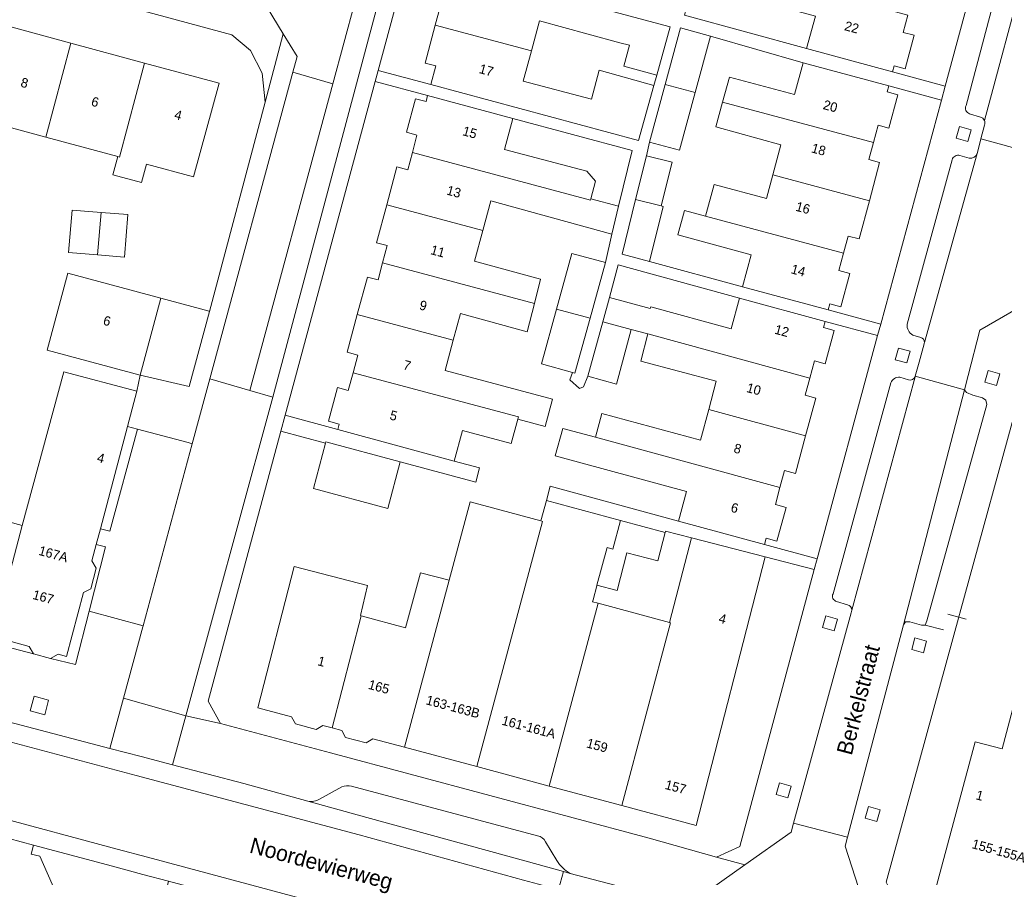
# Model space of a CAD drawing. Header units: metres. Extents: x 151448 to 154749, y 463108 to 465296.
# Tile 210 of 256: x 153318 to 153396, y 463576 to 463644. Entities that reach past the tile are written whole.
import ezdxf
from ezdxf.enums import TextEntityAlignment as Align

# ---------------------------------------------------------------- set-up
doc = ezdxf.new("R2010")
doc.units = ezdxf.units.M
for name, color, linetype, lineweight in [('B-PV-GR-GROENVOORZIENING-GV', 253, 'Continuous', 9), ('B-PV-IE-MEUBILAIR_WEGMEUBILAIR-G', 253, 'Continuous', 9), ('B-PV-OG-BEBOUWING-GV', 1, 'Continuous', 9), ('B-PV-OG-BEBOUWING-T18', 2, 'Continuous', 9), ('B-PV-OG-TERREIN_ERF-GV', 253, 'Continuous', 9), ('B-PV-OG-TOPOGRAFIE-T18', 2, 'Continuous', 9), ('B-PV-VH-GESLOTENVERHARDING_ASFALT-GV', 253, 'Continuous', 9), ('B-PV-VH-OPENVERHARDING_BETONSTRAATSTEEN-GV', 253, 'Continuous', 9), ('B-PV-VH-OPENVERHARDING_STRAATBAKSTEEN-GV', 253, 'Continuous', 9), ('B-PV-VH-OPENVERHARDING_TEGEL-GV', 253, 'Continuous', 9)]:
    doc.layers.add(name, color=color, linetype=linetype, lineweight=lineweight)
doc.styles.add('Drong', font='txt', dxfattribs={"height": 1.8})

msp = doc.modelspace()

# ---------------------------------------------------------------- linework, layer by layer
at = {"layer": 'B-PV-GR-GROENVOORZIENING-GV', "flags": 128}
for points in [[(153393.12, 463634.16), (153393.381, 463635.085), (153392.457, 463635.346), (153392.196, 463634.422)], [(153388.295, 463616.601), (153388.556, 463617.526), (153387.632, 463617.787), (153387.371, 463616.863)], [(153395.404, 463614.812), (153395.665, 463615.737), (153394.741, 463615.998), (153394.48, 463615.074)], [(153382.522, 463595.358), (153382.783, 463596.283), (153381.859, 463596.544), (153381.598, 463595.62)], [(153389.602, 463593.614), (153389.863, 463594.539), (153388.939, 463594.8), (153388.678, 463593.876)], [(153320.25, 463589.86), (153319.09, 463590.165), (153318.785, 463589.005), (153319.945, 463588.699)], [(153378.868, 463582.105), (153379.129, 463583.03), (153378.205, 463583.291), (153377.944, 463582.367)], [(153385.912, 463580.226), (153386.173, 463581.151), (153385.249, 463581.412), (153384.988, 463580.488)]]:
    msp.add_lwpolyline(points, close=True, dxfattribs=at)
at = {"layer": 'B-PV-IE-MEUBILAIR_WEGMEUBILAIR-G', "flags": 128}
for points in [[(153393, 463596.292), (153391.551, 463596.677)], [(153391.194, 463595.427), (153389.745, 463595.812)]]:
    msp.add_lwpolyline(points, dxfattribs=at)
at = {"layer": 'B-PV-OG-BEBOUWING-GV', "flags": 128}
for points in [[(153371.912, 463648.641), (153371.336, 463646.588), (153377.178, 463645), (153377.218, 463645.145), (153381.039, 463644.107), (153380.344, 463641.549), (153387.157, 463639.698), (153387.283, 463640.163), (153388.152, 463639.928), (153388.872, 463642.588), (153388.004, 463642.823), (153388.372, 463644.182)], [(153368.474, 463639.429), (153369.52, 463643.261), (153352.967, 463647.702), (153352.56, 463646.184), (153351.71, 463646.412), (153350.901, 463643.398), (153358.526, 463641.355), (153359.17, 463643.727), (153363.039, 463642.679), (153365.534, 463642.003), (153366.296, 463641.795), (153365.846, 463640.146)], [(153322.013, 463641.973), (153316.163, 463643.553), (153314.165, 463636.084), (153320.017, 463634.509)], [(153368.241, 463638.603), (153363.893, 463639.821), (153363.284, 463637.519), (153357.873, 463638.95), (153358.526, 463641.355), (153350.901, 463643.398), (153350.093, 463640.384), (153350.943, 463640.156), (153350.545, 463638.676), (153367.023, 463634.255)], [(153369.131, 463638.68), (153371.506, 463638.042), (153372.722, 463642.528), (153370.348, 463643.171)], [(153327.864, 463640.392), (153322.013, 463641.973), (153320.017, 463634.509), (153325.738, 463632.969), (153325.868, 463632.933)], [(153325.738, 463632.969), (153325.348, 463631.521), (153327.618, 463630.91), (153328.007, 463632.358), (153331.726, 463631.357), (153333.768, 463638.798), (153327.864, 463640.392), (153325.868, 463632.933)], [(153385.646, 463634.089), (153386.013, 463635.451), (153386.878, 463635.218), (153387.586, 463637.869), (153386.728, 463638.101), (153386.858, 463638.581), (153380.061, 463640.415), (153379.378, 463637.885), (153374.223, 463639.276), (153373.689, 463637.297)], [(153371.506, 463638.042), (153369.131, 463638.68), (153367.896, 463634.124), (153370.27, 463633.481)], [(153363.234, 463629.612), (153363.597, 463631.028), (153362.925, 463631.818), (153356.398, 463633.522), (153357.063, 463635.992), (153350.3, 463637.811), (153350.171, 463637.331), (153349.339, 463637.555), (153348.619, 463634.898), (153349.456, 463634.672), (153349.087, 463633.3), (153363.206, 463629.503)], [(153377.664, 463631.531), (153385.32, 463629.465), (153386.135, 463632.495), (153385.278, 463632.726), (153385.646, 463634.089), (153373.689, 463637.297), (153373.155, 463635.318), (153378.305, 463633.908)], [(153349.087, 463633.3), (153348.718, 463631.928), (153347.864, 463632.157), (153347.06, 463629.149), (153354.673, 463627.114), (153355.303, 463629.453), (153359.432, 463628.326), (153364.9, 463626.807), (153365.445, 463629.039), (153363.234, 463629.612), (153363.206, 463629.503)], [(153367.653, 463633.04), (153366.788, 463629.56), (153368.824, 463629.054), (153369.689, 463632.534)], [(153385.32, 463629.465), (153377.664, 463631.531), (153377.156, 463629.649), (153373.015, 463630.766), (153372.338, 463628.256), (153383.276, 463625.305), (153383.644, 463626.668), (153384.505, 463626.435)], [(153347.06, 463629.149), (153346.256, 463626.141), (153347.101, 463625.914), (153346.734, 463624.55), (153358.77, 463621.328), (153359.255, 463623.241), (153354.016, 463624.671), (153354.673, 463627.114)], [(153366.788, 463629.56), (153365.71, 463625.224), (153367.892, 463624.636), (153368.981, 463629.015), (153368.824, 463629.054)], [(153324.412, 463628.544), (153322.105, 463628.728), (153321.837, 463625.356), (153324.132, 463625.174)], [(153324.412, 463628.544), (153324.132, 463625.174), (153326.273, 463625.004), (153326.541, 463628.375)], [(153383.276, 463625.305), (153372.338, 463628.256), (153370.667, 463628.707), (153370.14, 463626.753), (153375.954, 463625.185), (153375.269, 463622.645), (153382.064, 463620.812), (153382.192, 463621.287), (153383.057, 463621.054), (153383.768, 463623.71), (153382.908, 463623.942)], [(153360.513, 463620.864), (153363.179, 463620.156), (153364.39, 463624.565), (153361.73, 463625.296)], [(153344.718, 463620.433), (153352.328, 463618.399), (153352.901, 463620.527), (153358.199, 463619.08), (153358.77, 463621.328), (153346.734, 463624.55), (153346.367, 463623.186), (153345.522, 463623.414)], [(153329.15, 463621.729), (153321.774, 463623.719), (153320.129, 463617.619), (153327.505, 463615.629)], [(153380.602, 463615.405), (153380.972, 463616.762), (153381.818, 463616.532), (153382.544, 463619.185), (153381.695, 463619.417), (153381.826, 463619.899), (153375.027, 463621.753), (153374.364, 463619.321), (153367.987, 463621.06), (153367.947, 463620.915), (153364.712, 463621.798), (153364.188, 463619.876), (153366.445, 463619.261), (153367.771, 463618.9)], [(153357.453, 463612.15), (153359.626, 463611.569), (153360.203, 463613.727), (153351.687, 463616.003), (153352.328, 463618.399), (153344.718, 463620.433), (153343.915, 463617.453), (153344.764, 463617.224), (153344.388, 463615.827), (153357.499, 463612.322)], [(153363.179, 463620.156), (153360.513, 463620.864), (153359.323, 463616.532), (153361.792, 463615.853), (153361.983, 463615.801)], [(153364.188, 463619.876), (153363.006, 463615.543), (153365.263, 463614.928), (153366.445, 463619.261)], [(153380.602, 463615.405), (153367.771, 463618.9), (153367.197, 463616.743), (153373.181, 463615.15), (153372.588, 463612.922), (153380.267, 463610.831), (153381.08, 463613.818), (153380.233, 463614.049)], [(153315.824, 463594.911), (153318.714, 463594.127), (153319.059, 463593.537), (153320.411, 463593.17), (153321.008, 463593.504), (153321.661, 463593.327), (153323.013, 463598.393), (153323.586, 463598.699), (153324.03, 463600.339), (153323.682, 463600.901), (153324.031, 463602.21), (153324.36, 463603.458), (153326.497, 463611.553), (153327.237, 463614.359), (153321.446, 463615.888), (153318.142, 463603.724)], [(153356.933, 463610.204), (153357.453, 463612.15), (153357.499, 463612.322), (153344.388, 463615.827), (153344.012, 463614.429), (153343.161, 463614.658), (153342.44, 463611.982), (153343.292, 463611.753), (153343.176, 463611.323), (153352.406, 463608.822), (153353.059, 463611.234)], [(153378.237, 463606.722), (153378.605, 463608.075), (153379.453, 463607.844), (153380.267, 463610.831), (153372.588, 463612.922), (153371.922, 463610.48), (153364.116, 463612.606), (153363.598, 463610.704)], [(153370.836, 463606.405), (153370.2, 463604.067), (153377.008, 463602.212), (153377.145, 463602.712), (153377.994, 463602.481), (153378.717, 463605.139), (153377.869, 463605.37), (153378.237, 463606.722), (153363.598, 463610.704), (153361.012, 463611.407), (153360.422, 463609.238)], [(153342.205, 463610.231), (153341.247, 463606.645), (153347.138, 463605.071), (153348.124, 463608.76), (153342.233, 463610.334)], [(153318.142, 463603.724), (153314.953, 463604.589), (153316.182, 463609.063), (153313.411, 463609.857), (153312.128, 463605.356), (153312.399, 463605.282), (153309.996, 463596.494), (153312.529, 463595.806), (153312.832, 463595.222), (153314.477, 463594.774), (153315.032, 463595.126), (153315.824, 463594.911)], [(153363.711, 463598.93), (153363.725, 463598.982), (153364.524, 463601.966), (153364.978, 463601.844), (153365.586, 463604.113), (153359.712, 463605.687), (153359.28, 463604.076), (153359.413, 463604.04), (153354.202, 463584.587), (153359.943, 463583.049), (153363.826, 463597.542), (153363.371, 463597.664), (153363.413, 463597.822)], [(153348.461, 463586.125), (153354.202, 463584.587), (153359.413, 463604.04), (153359.28, 463604.076), (153353.672, 463605.578), (153352.009, 463599.37)], [(153369.14, 463603.161), (153365.586, 463604.113), (153364.978, 463601.844), (153364.524, 463601.966), (153363.725, 463598.982), (153365.332, 463598.551), (153366.09, 463601.551), (153368.549, 463600.902)], [(153369.48, 463596.027), (153369.567, 463596.004), (153365.685, 463581.511), (153371.59, 463579.929), (153377.055, 463601.23), (153371.224, 463602.726)], [(153345.03, 463596.544), (153344.965, 463596.562), (153345.541, 463598.961), (153339.726, 463600.46), (153336.837, 463589.256), (153339.507, 463588.54), (153339.813, 463587.973), (153341.453, 463587.529), (153341.994, 463587.858), (153342.739, 463587.658)], [(153342.739, 463587.658), (153343.484, 463587.459), (153343.782, 463586.906), (153345.423, 463586.462), (153345.967, 463586.793), (153348.461, 463586.125), (153352.009, 463599.37), (153349.733, 463599.962), (153348.539, 463595.596), (153345.03, 463596.544)], [(153365.685, 463581.511), (153369.567, 463596.004), (153369.48, 463596.027), (153363.826, 463597.542), (153359.943, 463583.049)], [(153400.692, 463589.011), (153396.903, 463589.984), (153395.852, 463585.987), (153393.722, 463586.548), (153390.563, 463574.851), (153393.306, 463574.12), (153393.187, 463573.676), (153395.799, 463572.959), (153395.922, 463573.424), (153397.319, 463573.052), (153397.625, 463572.462), (153399.282, 463572.014), (153399.867, 463572.373), (153402.496, 463571.67), (153404.739, 463580.459), (153398.946, 463581.976)]]:
    msp.add_lwpolyline(points, close=True, dxfattribs=at)
at = {"layer": 'B-PV-OG-TERREIN_ERF-GV', "flags": 128}
for points in [[(153388.372, 463644.182), (153388.004, 463642.823), (153388.872, 463642.588), (153388.152, 463639.928), (153387.283, 463640.163), (153387.157, 463639.698), (153391.332, 463638.564), (153398.477, 463664.962)], [(153314.953, 463604.589), (153318.142, 463603.724), (153321.446, 463615.888), (153327.237, 463614.359), (153327.505, 463615.629), (153320.129, 463617.619), (153321.774, 463623.719), (153329.15, 463621.729), (153332.969, 463620.698), (153332.994, 463620.691), (153337.415, 463637.284), (153337.17, 463639.576), (153336.254, 463641.393), (153334.772, 463642.621), (153278.345, 463657.877)], [(153316.163, 463643.553), (153322.013, 463641.973), (153327.864, 463640.392), (153333.768, 463638.798), (153331.726, 463631.357), (153328.007, 463632.358), (153327.618, 463630.91), (153325.348, 463631.521), (153325.738, 463632.969), (153320.017, 463634.509), (153314.165, 463636.084)], [(153397.386, 463614.566), (153392.491, 463596.769), (153392.456, 463596.642), (153386.664, 463575.422), (153387.686, 463573.369), (153414.464, 463566.208)], [(153315.684, 463594.417), (153319.059, 463593.537), (153318.714, 463594.127), (153315.824, 463594.911)], [(153397.319, 463573.052), (153395.922, 463573.424), (153395.799, 463572.959), (153393.187, 463573.676), (153393.306, 463574.12), (153390.563, 463574.851), (153393.722, 463586.548), (153395.852, 463585.987), (153396.903, 463589.984)]]:
    msp.add_lwpolyline(points, dxfattribs=at)
for points in [[(153346.38, 463639.793), (153350.545, 463638.676), (153350.943, 463640.156), (153350.093, 463640.384), (153350.901, 463643.398), (153351.71, 463646.412), (153352.56, 463646.184), (153352.967, 463647.702), (153348.811, 463648.817)], [(153371.336, 463646.588), (153370.66, 463644.18), (153380.344, 463641.549), (153381.039, 463644.107), (153377.218, 463645.145), (153377.178, 463645)], [(153363.893, 463639.821), (153368.241, 463638.603), (153368.474, 463639.429), (153365.846, 463640.146), (153366.296, 463641.795), (153365.534, 463642.003), (153363.039, 463642.679), (153359.17, 463643.727), (153358.526, 463641.355), (153357.873, 463638.95), (153363.284, 463637.519)], [(153367.653, 463633.04), (153369.689, 463632.534), (153368.824, 463629.054), (153368.981, 463629.015), (153367.892, 463624.636), (153375.269, 463622.645), (153375.954, 463625.185), (153370.14, 463626.753), (153370.667, 463628.707), (153372.338, 463628.256), (153373.015, 463630.766), (153377.156, 463629.649), (153377.664, 463631.531), (153378.305, 463633.908), (153373.155, 463635.318), (153373.689, 463637.297), (153374.223, 463639.276), (153379.378, 463637.885), (153380.061, 463640.415), (153372.722, 463642.528), (153371.506, 463638.042), (153370.27, 463633.481), (153367.896, 463634.124)], [(153347.06, 463629.149), (153347.864, 463632.157), (153348.718, 463631.928), (153349.087, 463633.3), (153349.456, 463634.672), (153348.619, 463634.898), (153349.339, 463637.555), (153350.171, 463637.331), (153350.3, 463637.811), (153346.147, 463638.928), (153339.014, 463612.451), (153343.176, 463611.323), (153343.292, 463611.753), (153342.44, 463611.982), (153343.161, 463614.658), (153344.012, 463614.429), (153344.388, 463615.827), (153344.764, 463617.224), (153343.915, 463617.453), (153344.718, 463620.433), (153345.522, 463623.414), (153346.367, 463623.186), (153346.734, 463624.55), (153347.101, 463625.914), (153346.256, 463626.141)], [(153385.32, 463629.465), (153384.505, 463626.435), (153383.644, 463626.668), (153383.276, 463625.305), (153382.908, 463623.942), (153383.768, 463623.71), (153383.057, 463621.054), (153382.192, 463621.287), (153382.064, 463620.812), (153386.223, 463619.69), (153391.031, 463637.455), (153386.858, 463638.581), (153386.728, 463638.101), (153387.586, 463637.869), (153386.878, 463635.218), (153386.013, 463635.451), (153385.646, 463634.089), (153385.278, 463632.726), (153386.135, 463632.495)], [(153363.234, 463629.612), (153365.445, 463629.039), (153366.522, 463633.448), (153357.063, 463635.992), (153356.398, 463633.522), (153362.925, 463631.818), (153363.597, 463631.028)], [(153333.876, 463587.998), (153342.588, 463585.69), (153367.851, 463578.906), (153373.206, 463577.413), (153375.055, 463578.24), (153380.958, 463600.229), (153377.055, 463601.23), (153371.59, 463579.929), (153365.685, 463581.511), (153359.943, 463583.049), (153354.202, 463584.587), (153348.461, 463586.125), (153345.967, 463586.793), (153345.423, 463586.462), (153343.782, 463586.906), (153343.484, 463587.459), (153342.739, 463587.658), (153341.994, 463587.858), (153341.453, 463587.529), (153339.813, 463587.973), (153339.507, 463588.54), (153336.837, 463589.256), (153339.726, 463600.46), (153345.541, 463598.961), (153344.965, 463596.562), (153345.03, 463596.544), (153348.539, 463595.596), (153349.733, 463599.962), (153352.009, 463599.37), (153353.672, 463605.578), (153359.28, 463604.076), (153359.712, 463605.687), (153360.021, 463606.84), (153370.2, 463604.067), (153370.836, 463606.405), (153360.422, 463609.238), (153361.012, 463611.407), (153363.598, 463610.704), (153364.116, 463612.606), (153371.922, 463610.48), (153372.588, 463612.922), (153373.181, 463615.15), (153367.197, 463616.743), (153367.771, 463618.9), (153366.445, 463619.261), (153365.263, 463614.928), (153363.006, 463615.543), (153362.646, 463614.708), (153362.344, 463614.587), (153361.585, 463615.253), (153361.792, 463615.853), (153359.323, 463616.532), (153360.513, 463620.864), (153361.73, 463625.296), (153364.39, 463624.565), (153364.9, 463626.807), (153359.432, 463628.326), (153355.303, 463629.453), (153354.673, 463627.114), (153354.016, 463624.671), (153359.255, 463623.241), (153358.77, 463621.328), (153358.199, 463619.08), (153352.901, 463620.527), (153352.328, 463618.399), (153351.687, 463616.003), (153360.203, 463613.727), (153359.626, 463611.569), (153357.453, 463612.15), (153356.933, 463610.204), (153353.059, 463611.234), (153352.406, 463608.822), (153354.422, 463608.276), (153354.119, 463607.158), (153348.124, 463608.76), (153347.138, 463605.071), (153341.247, 463606.645), (153342.205, 463610.231), (153338.672, 463611.183), (153332.907, 463589.784)], [(153324.132, 463625.174), (153321.837, 463625.356), (153322.105, 463628.728), (153324.412, 463628.544), (153326.541, 463628.375), (153326.273, 463625.004)], [(153364.712, 463621.798), (153367.947, 463620.915), (153367.987, 463621.06), (153374.364, 463619.321), (153375.027, 463621.753), (153365.415, 463624.374)], [(153329.15, 463621.729), (153327.505, 463615.629), (153331.404, 463614.723), (153332.994, 463620.691), (153332.969, 463620.698)], [(153380.267, 463610.831), (153379.453, 463607.844), (153378.605, 463608.075), (153378.237, 463606.722), (153377.869, 463605.37), (153378.717, 463605.139), (153377.994, 463602.481), (153377.145, 463602.712), (153377.008, 463602.212), (153381.185, 463601.074), (153385.975, 463618.771), (153381.826, 463619.899), (153381.695, 463619.417), (153382.544, 463619.185), (153381.818, 463616.532), (153380.972, 463616.762), (153380.602, 463615.405), (153380.233, 463614.049), (153381.08, 463613.818)], [(153324.36, 463603.458), (153325.108, 463603.249), (153327.291, 463611.344), (153326.497, 463611.553)], [(153363.725, 463598.982), (153363.711, 463598.93), (153363.413, 463597.822), (153363.371, 463597.664), (153363.826, 463597.542), (153369.48, 463596.027), (153371.224, 463602.726), (153369.164, 463603.254), (153369.14, 463603.161), (153368.549, 463600.902), (153366.09, 463601.551), (153365.332, 463598.551)], [(153323.455, 463596.92), (153324.762, 463602.017), (153324.031, 463602.21), (153323.682, 463600.901), (153324.03, 463600.339), (153323.586, 463598.699), (153323.013, 463598.393), (153321.661, 463593.327), (153321.008, 463593.504), (153320.411, 463593.17), (153322.37, 463592.675)]]:
    msp.add_lwpolyline(points, close=True, dxfattribs=at)
at = {"layer": 'B-PV-VH-GESLOTENVERHARDING_ASFALT-GV', "flags": 128}
for points in [[(153330.077, 463584.725), (153327.593, 463585.377), (153325.112, 463586.027), (153316.027, 463588.41), (153312.027, 463589.444), (153310.597, 463589.813), (153298.308, 463593.142), (153285.122, 463596.764), (153273.864, 463599.818), (153273.71, 463599.859), (153271.322, 463600.562), (153265.94, 463601.977), (153260.659, 463603.364), (153248.384, 463606.662), (153235.57, 463610.2), (153223.14, 463613.602), (153223.087, 463613.615), (153221.569, 463613.989), (153176.198, 463626.256), (153176.193, 463626.256), (153171.657, 463627.509)], [(153171.224, 463626.072), (153175.797, 463624.809), (153221.166, 463612.542), (153235.175, 463608.751), (153248.028, 463605.204), (153260.255, 463601.915), (153270.939, 463599.111), (153297.837, 463591.718), (153327.202, 463583.884), (153329.668, 463583.226), (153344.882, 463579.173), (153357.899, 463575.582), (153360.687, 463574.847), (153361.073, 463576.267), (153358.286, 463577.035), (153345.479, 463580.564), (153340.803, 463581.848), (153335.715, 463583.246), (153330.077, 463584.725)], [(153238.575, 463601.462), (153269.668, 463593.342), (153293.526, 463586.697), (153296.255, 463585.964), (153325.672, 463578.047), (153328.077, 463577.4), (153356.353, 463569.826), (153359.118, 463569.083), (153360.687, 463574.847), (153357.899, 463575.582), (153344.882, 463579.173), (153329.668, 463583.226), (153327.202, 463583.884), (153297.837, 463591.718), (153270.939, 463599.111), (153260.255, 463601.915), (153248.028, 463605.204), (153235.175, 463608.751), (153221.166, 463612.542), (153175.797, 463624.809), (153171.224, 463626.072)], [(153336.691, 463573.529), (153355.975, 463568.409), (153356.617, 463568.238), (153358.73, 463567.659), (153359.118, 463569.083), (153356.353, 463569.826), (153328.077, 463577.4), (153325.672, 463578.047), (153296.255, 463585.964), (153293.526, 463586.697), (153269.668, 463593.342), (153238.575, 463601.462)], [(153317.088, 463578.887), (153319.054, 463578.347), (153325.313, 463576.68), (153327.706, 463576.043), (153329.756, 463575.497), (153332.827, 463574.688), (153335.324, 463573.869), (153336.528, 463573.575)]]:
    msp.add_lwpolyline(points, dxfattribs=at)
msp.add_lwpolyline([(153360.687, 463574.847), (153398.764, 463564.808), (153399.163, 463566.295), (153397.78, 463566.67), (153397.744, 463566.68), (153397.69, 463566.693), (153385.751, 463569.812), (153371.625, 463573.502), (153361.609, 463576.119), (153361.073, 463576.267)], close=True, dxfattribs=at)
at = {"layer": 'B-PV-VH-OPENVERHARDING_BETONSTRAATSTEEN-GV', "flags": 128}
for points in [[(153336.197, 463614.426), (153338.023, 463613.893), (153361.791, 463702.936), (153360.212, 463703.34), (153353.948, 463679.951), (153346.263, 463651.681), (153342.771, 463638.751)], [(153338.027, 463648.927), (153336.868, 463649.253), (153335.93, 463645.88), (153337.122, 463645.56), (153338.856, 463642.698), (153339.943, 463640.903), (153339.606, 463639.657), (153342.771, 463638.751), (153346.263, 463651.681), (153342.977, 463652.597), (153342.715, 463651.629), (153340.975, 463650.626)], [(153338.023, 463613.893), (153336.197, 463614.426), (153333.036, 463615.348), (153332.718, 463614.17), (153331.643, 463610.193), (153327.742, 463595.756), (153327.72, 463595.676), (153326.189, 463590.013), (153331.135, 463588.609), (153337.705, 463612.724)], [(153383.578, 463578.979), (153388.019, 463595.833), (153392.876, 463614.467), (153388.96, 463615.563), (153388.941, 463615.504), (153383.934, 463597), (153383.878, 463596.793), (153379.319, 463580.092)], [(153392.876, 463614.467), (153388.019, 463595.833), (153388.197, 463596.071), (153388.524, 463596.073), (153389.448, 463595.81), (153389.745, 463595.812), (153389.892, 463596.14), (153394.625, 463613.303), (153394.563, 463613.659), (153394.295, 463613.837), (153393.52, 463614.041), (153393.013, 463614.247)], [(153327.742, 463595.756), (153331.643, 463610.193), (153331.308, 463610.282), (153327.291, 463611.344), (153325.108, 463603.249), (153324.36, 463603.458), (153324.031, 463602.21), (153324.762, 463602.017), (153323.455, 463596.92)]]:
    msp.add_lwpolyline(points, close=True, dxfattribs=at)
for points in [[(153402.212, 463664.505), (153401.699, 463662.035), (153398.218, 463650.025), (153398.218, 463650.014), (153398.216, 463649.979), (153397.662, 463647.774), (153397.649, 463647.746), (153394.447, 463635.829)], [(153394.452, 463635.469), (153394.171, 463634.369), (153398.113, 463633.286), (153399.914, 463639.241), (153400.613, 463641.704), (153403.673, 463653.64)], [(153394.437, 463635.848), (153394.447, 463635.829), (153397.649, 463647.746)], [(153395.702, 463647.229), (153392.987, 463637.009)], [(153393.257, 463636.356), (153394.121, 463636.092)], [(153389.661, 463618.127), (153389.26, 463616.662), (153388.96, 463615.563), (153392.876, 463614.467), (153393.156, 463615.616), (153394.089, 463619.191), (153399.534, 463622.361), (153399.747, 463622.485), (153401.605, 463621.926), (153402.502, 463625.31), (153399.95, 463625.996), (153399.722, 463626.395), (153397.519, 463630.824), (153397.824, 463632.206), (153398.021, 463632.983), (153398.035, 463633.029), (153398.113, 463633.286), (153394.171, 463634.369)], [(153394.171, 463634.369), (153393.894, 463633.282), (153393.873, 463633.209), (153389.689, 463618.226)], [(153389.689, 463618.226), (153393.873, 463633.209)], [(153393.245, 463632.845), (153392.5, 463633.049)], [(153391.878, 463632.718), (153388.315, 463619.668)], [(153388.765, 463618.807), (153389.39, 463618.632)], [(153387.029, 463615.019), (153382.443, 463598.303)], [(153383.934, 463597), (153388.941, 463615.504)], [(153388.426, 463615.264), (153387.74, 463615.469)], [(153382.713, 463597.68), (153383.578, 463597.417)]]:
    msp.add_lwpolyline(points, dxfattribs=at)
at = {"layer": 'B-PV-VH-OPENVERHARDING_BETONSTRAATSTEEN-GV'}
for points in [[(153392.987, 463637.009, 0.423141), (153393.257, 463636.356)], [(153394.121, 463636.092, -0.235496), (153394.437, 463635.848)], [(153394.447, 463635.829, -0.208372), (153394.452, 463635.469)], [(153392.5, 463633.049, 0.425365), (153391.878, 463632.718)], [(153393.873, 463633.209, -0.362952), (153393.245, 463632.845)], [(153388.315, 463619.668, 0.290521), (153388.765, 463618.807)], [(153389.39, 463618.632, -0.401429), (153389.689, 463618.226)], [(153389.689, 463618.226, -0.058765), (153389.661, 463618.127)], [(153387.74, 463615.469, 0.340261), (153387.029, 463615.019)], [(153388.941, 463615.504, -0.392876), (153388.426, 463615.264)], [(153382.443, 463598.303, 0.449234), (153382.713, 463597.68)], [(153383.578, 463597.417, -0.402375), (153383.934, 463597)]]:
    msp.add_lwpolyline(points, format="xyb", dxfattribs=at)
at = {"layer": 'B-PV-VH-OPENVERHARDING_STRAATBAKSTEEN-GV', "flags": 128}
msp.add_lwpolyline([(153336.197, 463614.426), (153342.771, 463638.751), (153339.606, 463639.657), (153333.036, 463615.348)], close=True, dxfattribs=at)
for points in [[(153343.486, 463582.981), (153341.734, 463582.015)], [(153359.009, 463579.091), (153344.263, 463583.039)], [(153340.803, 463581.848), (153345.479, 463580.564), (153358.286, 463577.035), (153361.073, 463576.267)], [(153360.555, 463577.132), (153359.649, 463578.63)], [(153361.073, 463576.267), (153361.609, 463576.119)]]:
    msp.add_lwpolyline(points, dxfattribs=at)
at = {"layer": 'B-PV-VH-OPENVERHARDING_STRAATBAKSTEEN-GV'}
for points in [[(153344.263, 463583.039, 0.151884), (153343.486, 463582.981)], [(153341.734, 463582.015, -0.198677), (153340.803, 463581.848)], [(153359.649, 463578.63, 0.253068), (153359.009, 463579.091)], [(153361.609, 463576.119, -0.147547), (153360.555, 463577.132)]]:
    msp.add_lwpolyline(points, format="xyb", dxfattribs=at)
at = {"layer": 'B-PV-VH-OPENVERHARDING_TEGEL-GV', "flags": 128}
for points in [[(153338.023, 463613.893), (153337.705, 463612.724), (153331.135, 463588.609), (153333.876, 463587.998), (153332.907, 463589.784), (153338.672, 463611.183), (153339.014, 463612.451), (153346.147, 463638.928), (153346.38, 463639.793), (153348.811, 463648.817), (153349.035, 463649.646), (153356.141, 463676.022), (153356.381, 463676.913), (153361.173, 463694.7), (153363.304, 463702.929), (153364.389, 463704.53), (153365.185, 463705.177), (153366.086, 463705.664), (153367.951, 463706.436), (153363.618, 463707.543), (153362.903, 463707.102), (153361.791, 463702.936)], [(153339.606, 463639.657), (153339.943, 463640.903), (153338.856, 463642.698), (153337.415, 463637.284), (153332.994, 463620.691), (153331.404, 463614.723), (153327.505, 463615.629), (153327.237, 463614.359), (153326.497, 463611.553), (153327.291, 463611.344), (153331.308, 463610.282), (153331.643, 463610.193), (153332.718, 463614.17), (153333.036, 463615.348)], [(153393.12, 463634.16), (153392.196, 463634.422), (153392.457, 463635.346), (153393.381, 463635.085)], [(153388.295, 463616.601), (153387.371, 463616.863), (153387.632, 463617.787), (153388.556, 463617.526)], [(153395.404, 463614.812), (153394.48, 463615.074), (153394.741, 463615.998), (153395.665, 463615.737)], [(153338.672, 463611.183), (153342.205, 463610.231), (153342.233, 463610.334), (153348.124, 463608.76), (153354.119, 463607.158), (153354.422, 463608.276), (153352.406, 463608.822), (153343.176, 463611.323), (153339.014, 463612.451)], [(153365.586, 463604.113), (153369.14, 463603.161), (153369.164, 463603.254), (153371.224, 463602.726), (153377.055, 463601.23), (153380.958, 463600.229), (153381.185, 463601.074), (153377.008, 463602.212), (153370.2, 463604.067), (153360.021, 463606.84), (153359.712, 463605.687)], [(153382.522, 463595.358), (153381.598, 463595.62), (153381.859, 463596.544), (153382.783, 463596.283)], [(153389.602, 463593.614), (153388.678, 463593.876), (153388.939, 463594.8), (153389.863, 463594.539)], [(153320.25, 463589.86), (153319.945, 463588.699), (153318.785, 463589.005), (153319.09, 463590.165)], [(153327.593, 463585.377), (153330.077, 463584.725), (153331.135, 463588.609), (153326.189, 463590.013), (153325.112, 463586.027)], [(153378.868, 463582.105), (153377.944, 463582.367), (153378.205, 463583.291), (153379.129, 463583.03)], [(153385.912, 463580.226), (153384.988, 463580.488), (153385.249, 463581.412), (153386.173, 463581.151)], [(153385.933, 463570.509), (153384.73, 463574.193), (153383.394, 463578.283), (153383.578, 463578.979), (153379.319, 463580.092), (153379.129, 463579.397), (153375.456, 463576.79), (153371.807, 463574.199), (153371.625, 463573.502), (153385.751, 463569.812)], [(153322.225, 463570.327), (153326.174, 463569.559), (153326.318, 463570.298), (153329.594, 463574.809), (153329.756, 463575.497), (153327.706, 463576.043), (153325.313, 463576.68), (153319.054, 463578.347), (153318.857, 463577.632), (153319.55, 463577.496), (153322.387, 463571.065)]]:
    msp.add_lwpolyline(points, close=True, dxfattribs=at)
for points in [[(153409.889, 463691.767), (153409.891, 463691.773), (153410.146, 463692.77), (153410.46, 463693.996), (153410.909, 463695.751), (153408.686, 463699.386), (153407.882, 463699.595), (153406.225, 463693.591), (153398.781, 463666.086), (153398.477, 463664.962), (153391.332, 463638.564), (153391.031, 463637.455), (153386.223, 463619.69), (153385.975, 463618.771), (153381.185, 463601.074), (153380.958, 463600.229), (153375.055, 463578.24), (153373.206, 463577.413), (153375.456, 463576.79), (153379.129, 463579.397), (153379.319, 463580.092), (153383.878, 463596.793), (153383.934, 463597)], [(153278.345, 463657.877), (153334.772, 463642.621), (153336.254, 463641.393), (153337.17, 463639.576), (153337.415, 463637.284), (153338.856, 463642.698), (153337.122, 463645.56), (153335.93, 463645.88), (153333.735, 463644.561), (153280.668, 463659.018)], [(153352.967, 463647.702), (153369.52, 463643.261), (153368.474, 463639.429), (153368.241, 463638.603), (153367.023, 463634.255), (153350.545, 463638.676), (153346.38, 463639.793), (153346.147, 463638.928), (153350.3, 463637.811), (153357.063, 463635.992), (153366.522, 463633.448), (153365.445, 463629.039), (153364.9, 463626.807), (153364.39, 463624.565), (153363.179, 463620.156), (153361.983, 463615.801), (153361.792, 463615.853), (153361.585, 463615.253), (153362.344, 463614.587), (153362.646, 463614.708), (153363.006, 463615.543), (153364.188, 463619.876), (153364.712, 463621.798), (153365.415, 463624.374), (153375.027, 463621.753), (153381.826, 463619.899), (153385.975, 463618.771), (153386.223, 463619.69), (153382.064, 463620.812), (153375.269, 463622.645), (153367.892, 463624.636), (153365.71, 463625.224), (153366.788, 463629.56), (153367.653, 463633.04), (153367.896, 463634.124), (153369.131, 463638.68), (153370.348, 463643.171), (153372.722, 463642.528), (153380.061, 463640.415), (153386.858, 463638.581), (153391.031, 463637.455), (153391.332, 463638.564), (153387.157, 463639.698), (153380.344, 463641.549), (153370.66, 463644.18)], [(153392.987, 463637.009), (153395.702, 463647.229)], [(153394.121, 463636.092), (153393.257, 463636.356)], [(153393.873, 463633.209), (153393.894, 463633.282), (153394.171, 463634.369), (153394.452, 463635.469)], [(153394.447, 463635.829), (153394.437, 463635.848)], [(153392.5, 463633.049), (153393.245, 463632.845)], [(153388.315, 463619.668), (153391.878, 463632.718)], [(153397.504, 463614.999), (153399.534, 463622.361), (153394.089, 463619.191), (153393.156, 463615.616), (153392.876, 463614.467), (153393.013, 463614.247), (153393.52, 463614.041), (153394.295, 463613.837), (153394.563, 463613.659), (153394.625, 463613.303), (153389.892, 463596.14), (153389.745, 463595.812), (153389.448, 463595.81), (153388.524, 463596.073), (153388.197, 463596.071), (153388.019, 463595.833), (153383.578, 463578.979), (153383.394, 463578.283), (153384.73, 463574.193), (153387.686, 463573.369), (153386.664, 463575.422), (153392.456, 463596.642), (153392.491, 463596.769), (153397.386, 463614.566)], [(153389.39, 463618.632), (153388.765, 463618.807)], [(153388.941, 463615.504), (153388.96, 463615.563), (153389.26, 463616.662), (153389.661, 463618.127)], [(153382.443, 463598.303), (153387.029, 463615.019)], [(153387.74, 463615.469), (153388.426, 463615.264)], [(153383.578, 463597.417), (153382.713, 463597.68)], [(153326.189, 463590.013), (153327.72, 463595.676), (153327.742, 463595.756), (153323.455, 463596.92), (153322.37, 463592.675), (153320.411, 463593.17), (153319.059, 463593.537), (153315.684, 463594.417)], [(153310.597, 463589.813), (153312.027, 463589.444), (153316.027, 463588.41), (153325.112, 463586.027), (153326.189, 463590.013)], [(153333.876, 463587.998), (153331.135, 463588.609), (153330.077, 463584.725), (153335.715, 463583.246), (153340.803, 463581.848)], [(153361.609, 463576.119), (153371.625, 463573.502), (153371.807, 463574.199), (153375.456, 463576.79), (153373.206, 463577.413), (153367.851, 463578.906), (153342.588, 463585.69), (153333.876, 463587.998)], [(153341.734, 463582.015), (153343.486, 463582.981)], [(153344.263, 463583.039), (153359.009, 463579.091)], [(153317.774, 463571.484), (153322.225, 463570.327), (153322.387, 463571.065), (153319.55, 463577.496), (153318.857, 463577.632), (153319.054, 463578.347), (153317.088, 463578.887)], [(153359.649, 463578.63), (153360.555, 463577.132)]]:
    msp.add_lwpolyline(points, dxfattribs=at)
at = {"layer": 'B-PV-VH-OPENVERHARDING_TEGEL-GV'}
for points in [[(153393.257, 463636.356, -0.423141), (153392.987, 463637.009)], [(153394.437, 463635.848, 0.235496), (153394.121, 463636.092)], [(153394.452, 463635.469, 0.208372), (153394.447, 463635.829)], [(153391.878, 463632.718, -0.425365), (153392.5, 463633.049)], [(153393.245, 463632.845, 0.362952), (153393.873, 463633.209)], [(153388.765, 463618.807, -0.290521), (153388.315, 463619.668)], [(153389.689, 463618.226, 0.401429), (153389.39, 463618.632)], [(153389.661, 463618.127, 0.058765), (153389.689, 463618.226)], [(153387.029, 463615.019, -0.340261), (153387.74, 463615.469)], [(153388.426, 463615.264, 0.392876), (153388.941, 463615.504)], [(153382.713, 463597.68, -0.449234), (153382.443, 463598.303)], [(153383.934, 463597, 0.402375), (153383.578, 463597.417)], [(153343.486, 463582.981, -0.151884), (153344.263, 463583.039)], [(153340.803, 463581.848, 0.198677), (153341.734, 463582.015)], [(153359.009, 463579.091, -0.253068), (153359.649, 463578.63)], [(153360.555, 463577.132, 0.147547), (153361.609, 463576.119)]]:
    msp.add_lwpolyline(points, format="xyb", dxfattribs=at)

# ---------------------------------------------------------------- texts
at = {"layer": 'B-PV-OG-BEBOUWING-T18', "style": 'Drong'}
for s, rotation, p in [('22', 344.8, (153383.93, 463643.232)), ('17', 344.8, (153354.961, 463639.825)), ('8', 344.9, (153318.342, 463638.821)), ('6', 344.9, (153323.938, 463637.309)), ('20', 344.9, (153382.23, 463636.97)), ('4', 345, (153330.524, 463636.266)), ('15', 344.9, (153353.647, 463634.887)), ('18', 344.9, (153381.305, 463633.535)), ('13', 344.9, (153352.382, 463630.189)), ('16', 344.9, (153380.059, 463628.905)), ('11', 344.9, (153351.111, 463625.462)), ('14', 344.9, (153379.689, 463623.943)), ('9', 344.9, (153349.952, 463621.158)), ('6', 345, (153324.885, 463619.938)), ('12', 345, (153378.389, 463619.16)), ('7', 344.9, (153348.675, 463616.413)), ('10', 344.8, (153376.163, 463614.527)), ('5', 344.9, (153347.602, 463612.424)), ('8', 344.8, (153374.879, 463609.807)), ('4', 345.2, (153324.394, 463609.056)), ('6', 345, (153374.645, 463605.107)), ('167A', 344.8, (153320.629, 463601.449)), ('167', 344.8, (153319.828, 463598.043)), ('4', 345.4, (153373.689, 463596.315)), ('1', 345.7, (153341.883, 463592.931)), ('165', 345, (153346.439, 463590.916)), ('163-163B', 345, (153352.308, 463589.34)), ('161-161A', 345, (153358.319, 463587.725)), ('159', 345, (153363.742, 463586.269)), ('157', 345, (153369.97, 463582.97)), ('1', 345, (153394.076, 463582.299)), ('155-155A', 344.4, (153395.588, 463577.906))]:
    msp.add_text(s, height=0.75, rotation=rotation, dxfattribs=at).set_placement(p, align=Align.MIDDLE)
at = {"layer": 'B-PV-OG-TOPOGRAFIE-T18', "style": 'Drong'}
for s, rotation, p in [('Berkelstraat', 75.3, (153384.417, 463589.901)), ('Noordewierweg', 345.1, (153341.839, 463576.748))]:
    msp.add_text(s, height=1.25, rotation=rotation, dxfattribs=at).set_placement(p, align=Align.MIDDLE)

doc.saveas('drawing.dxf')
